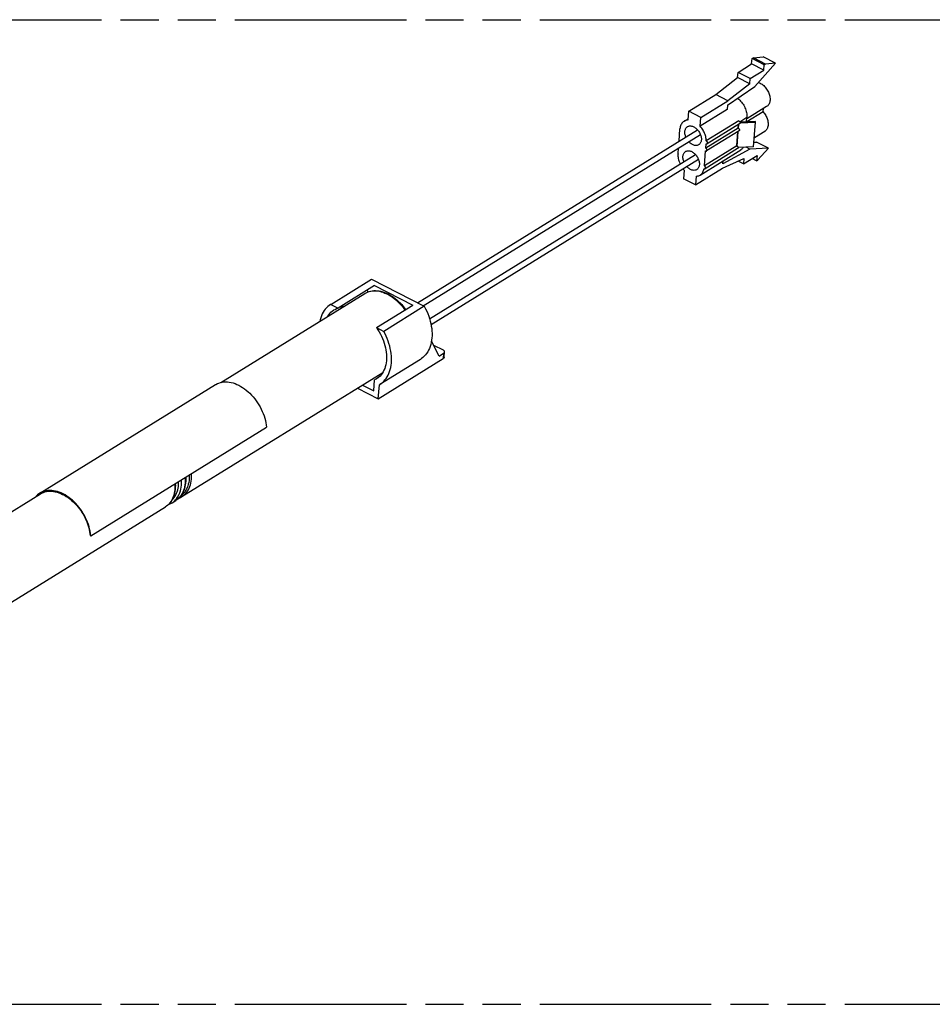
# Model space of a CAD drawing. Header units: millimetres. Extents: x 0 to 210, y 0 to 297.
# Tile 5 of 7: x 85 to 131, y 207 to 257. Entities that reach past the tile are written whole.
import ezdxf

# ---------------------------------------------------------------- set-up
doc = ezdxf.new("R2010")
doc.units = ezdxf.units.MM
doc.header["$LTSCALE"] = 19.36
doc.linetypes.add('PHANTOM', pattern=[0.8, 0.45, -0.05, 0.1, -0.05, 0.1, -0.05])
doc.layers.get('0').update_dxf_attribs({"linetype": 'CONTINUOUS'})
doc.layers.add('DEFAULT_3', color=7, linetype='PHANTOM')

msp = doc.modelspace()

# ---------------------------------------------------------------- linework, layer by layer
at = {"color": 7, "linetype": 'Continuous'}
for p, q in [((121.632972, 254.656988), (122.319568, 255.0811)), ((122.319568, 255.0811), (122.340907, 255.35154)), ((122.937429, 254.766189), (122.319568, 255.0811)), ((122.340907, 255.35154), (122.409567, 255.393951)), ((122.958769, 255.036629), (122.340907, 255.35154)), ((122.409567, 255.393951), (122.910041, 255.445835)), ((123.027428, 255.07904), (122.409567, 255.393951)), ((122.479947, 253.934783), (123.527902, 255.130925)), ((123.527902, 255.130925), (122.910041, 255.445835)), ((122.937429, 254.766189), (122.958769, 255.036629)), ((122.958769, 255.036629), (123.027428, 255.07904)), ((123.527902, 255.130925), (123.027428, 255.07904)), ((121.611632, 254.386548), (121.632972, 254.656988)), ((122.250833, 254.342078), (121.632972, 254.656988)), ((122.250833, 254.342078), (122.937429, 254.766189)), ((120.498852, 253.527677), (121.611632, 254.386548)), ((122.229493, 254.071637), (121.116713, 253.212766)), ((122.229493, 254.071637), (121.611632, 254.386548)), ((122.229493, 254.071637), (122.250833, 254.342078)), ((119.12566, 252.679454), (120.498852, 253.527677)), ((121.116713, 253.212766), (120.498852, 253.527677)), ((121.099642, 252.996414), (122.479947, 253.934783)), ((119.743521, 252.364543), (121.116713, 253.212766)), ((119.090755, 252.2371), (119.12566, 252.679454)), ((119.743521, 252.364543), (119.12566, 252.679454)), ((121.081809, 252.770412), (119.708616, 251.922189)), ((121.099642, 252.996414), (121.081809, 252.770412)), ((123.083611, 252.919294), (122.070788, 252.293672)), ((122.90547, 252.648474), (122.078476, 252.137638)), ((122.90547, 252.648474), (122.918807, 252.817494)), ((118.893776, 252.177578), (119.095911, 252.302437)), ((119.708616, 251.922189), (119.743521, 252.364543)), ((121.667365, 252.19139), (120.019534, 251.173523)), ((121.710567, 252.043927), (120.062736, 251.02606)), ((121.642259, 251.829191), (121.656571, 252.010574)), ((121.649756, 251.799747), (121.666894, 252.01695)), ((122.515147, 252.158738), (121.72681, 252.120646)), ((121.731639, 252.096552), (122.523077, 252.134794)), ((122.058399, 252.136668), (122.076979, 252.372127)), ((122.423493, 250.872739), (122.523077, 252.134794)), ((122.523077, 252.134794), (122.515147, 252.158738)), ((105.344942, 242.955305), (119.571779, 251.74324)), ((105.638605, 242.805631), (119.719799, 251.503602)), ((118.632541, 251.163071), (118.681274, 251.780682)), ((121.642259, 251.829191), (119.994428, 250.811324)), ((121.682114, 251.68334), (120.034283, 250.665473)), ((121.571127, 250.927724), (121.628118, 251.649987)), ((121.578624, 250.89828), (121.638442, 251.656363)), ((122.984027, 251.65724), (122.459846, 251.333452)), ((119.994428, 250.811324), (120.0115, 251.027676)), ((122.442469, 251.11322), (122.568608, 251.118792)), ((123.186469, 250.803881), (122.568608, 251.118792)), ((118.58169, 250.518627), (118.605079, 250.815038)), ((119.705104, 249.440843), (121.764892, 250.713177)), ((121.571127, 250.927724), (119.923296, 249.909857)), ((119.923296, 249.909857), (119.983047, 250.667089)), ((121.610982, 250.781872), (119.963151, 249.764005)), ((122.229563, 250.761618), (120.863484, 250.003542)), ((122.423493, 250.872739), (121.632109, 250.8345)), ((122.229563, 250.761618), (122.047213, 250.854558)), ((123.186469, 250.803881), (122.229563, 250.761618)), ((122.643317, 250.211116), (123.186469, 250.803881)), ((105.96362, 242.136922), (119.472195, 250.481186)), ((106.035262, 241.850106), (119.620215, 250.241548)), ((120.846413, 249.787189), (121.93074, 250.285474)), ((120.863484, 250.003542), (120.876162, 250.164207)), ((121.909401, 250.015034), (121.640487, 250.152093)), ((121.909401, 250.015034), (122.595997, 250.439145)), ((121.93074, 250.285474), (121.909401, 250.015034)), ((122.574657, 250.168705), (122.346466, 250.285009)), ((122.595997, 250.439145), (122.574657, 250.168705)), ((122.574657, 250.168705), (122.643317, 250.211116)), ((118.890264, 249.696232), (118.855359, 249.253878)), ((119.47322, 248.938967), (120.846413, 249.787189)), ((119.908583, 249.767414), (119.911915, 249.765622)), ((119.47322, 248.938967), (118.855359, 249.253878)), ((119.508125, 249.381321), (119.47322, 248.938967)), ((100.947306, 242.874522), (103.007094, 244.146856)), ((103.007094, 244.146856), (105.694536, 242.777124)), ((103.171129, 243.831035), (101.317319, 242.685934)), ((103.171129, 243.831035), (105.118544, 242.838478)), ((95.351022, 238.908534), (102.670064, 243.429516)), ((102.670064, 243.429516), (102.739308, 243.468302)), ((100.947306, 242.874522), (100.931766, 242.865093)), ((100.947306, 242.874522), (101.317319, 242.685934)), ((103.264734, 241.693378), (105.118544, 242.838478)), ((105.694536, 242.777124), (103.634747, 241.50479)), ((104.620069, 242.771916), (104.691509, 242.680187)), ((104.691509, 242.680187), (104.74379, 242.606993)), ((103.264734, 241.693378), (103.634747, 241.50479)), ((106.441573, 240.246017), (106.061167, 241.013886)), ((106.165578, 240.803127), (106.643973, 240.559299)), ((103.356642, 238.083192), (106.652303, 240.118926)), ((105.496622, 240.082103), (103.436833, 238.809769)), ((106.441573, 240.246017), (106.673643, 240.389366)), ((106.701309, 240.186994), (106.722649, 240.457434)), ((93.383316, 233.109037), (103.581376, 239.408391)), ((103.127497, 238.481298), (103.171198, 239.035123)), ((103.346907, 239.14366), (103.171198, 239.035123)), ((86.168984, 233.287711), (95.094734, 238.801158)), ((102.304307, 238.619544), (103.356642, 238.083192)), ((102.553839, 238.77368), (103.127497, 238.481298)), ((103.356642, 238.083192), (103.412838, 238.795381)), ((103.412838, 238.795381), (103.436911, 238.809829)), ((88.751159, 231.121872), (97.676909, 236.635319)), ((79.153549, 228.903334), (86.191757, 233.250844)), ((81.203101, 225.585302), (92.539401, 232.587749)), ((92.882699, 232.799805), (93.068679, 232.914685)), ((88.717798, 231.132088), (88.751159, 231.121872))]:
    msp.add_line(p, q, dxfattribs=at)
at = {"color": 9, "linetype": 'Continuous'}
for p, q in [((121.714116, 252.147987), (122.076979, 252.372127)), ((104.658203, 242.6651), (104.713177, 242.588083)), ((106.673643, 240.389366), (106.652303, 240.118926)), ((93.001214, 232.887696), (93.060087, 232.944535))]:
    msp.add_line(p, q, dxfattribs=at)
at = {"color": 7, "linetype": 'Continuous'}
for points in [[(122.662971, 254.143688), (122.674066, 254.140479), (122.716785, 254.124337), (122.759789, 254.104337)], [(122.759789, 254.104337), (122.804854, 254.079239), (122.848995, 254.05046), (122.89237, 254.017873), (122.934508, 253.98186), (122.975081, 253.942647), (123.013817, 253.900572), (123.050367, 253.856002), (123.084633, 253.809073), (123.116511, 253.759867), (123.145669, 253.708917), (123.171779, 253.656664), (123.194718, 253.603466), (123.214286, 253.549703), (123.230389, 253.495754), (123.242883, 253.442007), (123.251726, 253.388815), (123.256829, 253.336549), (123.258199, 253.285551), (123.255793, 253.236179), (123.249664, 253.188747), (123.239819, 253.143596), (123.226356, 253.101009), (123.209307, 253.061275), (123.188878, 253.024706), (123.165261, 252.99169), (123.138539, 252.962285), (123.108768, 252.9366), (123.083597, 252.919286)], [(121.608953, 253.342657), (121.62154, 253.333348), (121.670615, 253.292303), (121.718068, 253.247706), (121.763637, 253.199845), (121.807038, 253.148975), (121.848031, 253.095412), (121.886356, 253.03944), (121.921793, 252.981412), (121.954129, 252.921549), (121.983085, 252.860529), (122.008283, 252.799145), (122.029807, 252.73728), (122.047676, 252.674891), (122.061696, 252.612553), (122.071691, 252.55069), (122.07762, 252.489719), (122.07937, 252.430268), (122.076979, 252.372127)], [(122.90547, 252.648474), (122.941969, 252.605166), (122.97612, 252.559782), (123.008041, 252.512143), (123.03738, 252.462785), (123.06388, 252.412047), (123.087383, 252.360349), (123.107656, 252.308195), (123.124677, 252.255673), (123.138396, 252.202851), (123.148673, 252.150303), (123.155345, 252.098532), (123.15843, 252.047829), (123.157866, 251.99852), (123.153723, 251.95099), (123.146019, 251.905679), (123.134847, 251.86275), (123.120286, 251.822462), (123.102385, 251.784966), (123.081146, 251.750388), (123.056791, 251.719069), (123.029467, 251.691353), (122.999398, 251.66737), (122.984044, 251.657257)], [(118.893799, 252.177586), (118.875217, 252.165349), (118.839835, 252.137393), (118.807547, 252.105219), (118.778517, 252.069046), (118.752938, 252.029054), (118.730937, 251.985499), (118.712675, 251.9386), (118.69824, 251.888649), (118.687791, 251.836055), (118.681274, 251.780682)], [(119.090755, 252.2371), (119.043158, 252.232157), (118.997745, 252.222485), (118.954396, 252.208029), (118.913469, 252.188954), (118.893799, 252.177586)], [(121.667365, 252.19139), (121.676627, 252.186456), (121.685504, 252.180339), (121.694073, 252.172965), (121.702099, 252.164558), (121.709413, 252.155248)], [(121.709413, 252.155248), (121.715898, 252.145236), (121.721405, 252.134693)], [(121.721405, 252.134693), (121.725858, 252.12383), (121.729141, 252.112849), (121.731225, 252.101957), (121.732036, 252.091367), (121.731594, 252.081269), (121.729872, 252.071871), (121.726937, 252.063329), (121.722811, 252.055833), (121.717606, 252.049493), (121.711453, 252.044504), (121.710625, 252.043978)], [(118.978666, 251.376873), (118.969675, 251.399791), (118.955625, 251.443376), (118.944581, 251.486889), (118.936656, 251.529981), (118.931861, 251.572345), (118.930255, 251.61365), (118.931807, 251.653613), (118.93653, 251.691928), (118.944353, 251.728336), (118.955246, 251.76255), (118.969101, 251.794345), (118.985847, 251.823463), (119.005336, 251.849713), (119.027465, 251.872871), (119.052041, 251.892784), (119.064554, 251.901048)], [(119.064554, 251.901048), (119.078953, 251.909261), (119.107865, 251.922192), (119.138421, 251.931397), (119.170575, 251.936894), (119.204284, 251.938652), (119.239181, 251.93664), (119.274989, 251.930787), (119.311396, 251.921188), (119.347949, 251.907925), (119.384798, 251.890971)], [(119.384798, 251.890971), (119.421131, 251.870657), (119.45669, 251.847219), (119.491619, 251.820541), (119.525485, 251.790971), (119.557986, 251.758707), (119.588866, 251.724081), (119.617785, 251.68747), (119.644697, 251.648942), (119.669548, 251.608516), (119.692016, 251.566728), (119.711792, 251.524011), (119.72879, 251.480685), (119.74284, 251.437099), (119.753883, 251.393586), (119.761808, 251.350494), (119.766603, 251.30813), (119.76821, 251.266825), (119.766658, 251.226862), (119.761935, 251.188547), (119.754112, 251.15214), (119.743218, 251.117925), (119.729363, 251.08613), (119.712618, 251.057012), (119.693128, 251.030762), (119.671, 251.007604), (119.646423, 250.987691), (119.633911, 250.979427)], [(120.019534, 251.173523), (120.01713, 251.227424), (120.01142, 251.282116), (120.002379, 251.337737), (119.990085, 251.393869), (119.974576, 251.450234), (119.955953, 251.506549), (119.934287, 251.562532), (119.909707, 251.617907), (119.882316, 251.672389), (119.85227, 251.725716), (119.819701, 251.77761), (119.78479, 251.827823), (119.74779, 251.875974), (119.708616, 251.922189)], [(121.684477, 251.78949), (121.68988, 251.780276), (121.69442, 251.77085), (121.698123, 251.761139), (121.700913, 251.751362), (121.702726, 251.741666), (121.703555, 251.7322), (121.703367, 251.723124), (121.702185, 251.714554), (121.700008, 251.706624), (121.696885, 251.699439), (121.69284, 251.693123), (121.687947, 251.687754), (121.68216, 251.683383)], [(119.313667, 250.989504), (119.277334, 251.009818), (119.241775, 251.033256), (119.206846, 251.059934), (119.17298, 251.089504), (119.140479, 251.121769), (119.126685, 251.137235)], [(120.0115, 251.027676), (120.020484, 251.023779), (120.029257, 251.021263), (120.037892, 251.020124), (120.046166, 251.020374), (120.053921, 251.022044), (120.061036, 251.025069), (120.062722, 251.026053)], [(120.062722, 251.026053), (120.067367, 251.02943), (120.072823, 251.035018), (120.077284, 251.041765), (120.080698, 251.049523), (120.082976, 251.05818), (120.084107, 251.067563), (120.084042, 251.077522), (120.082811, 251.087869), (120.080406, 251.09843), (120.0769, 251.109014), (120.072325, 251.119434), (120.066789, 251.129512), (120.060366, 251.139058), (120.05319, 251.14792), (120.045369, 251.155921), (120.037058, 251.162944), (120.02847, 251.168789), (120.019534, 251.173523)], [(118.58169, 250.518627), (118.579302, 250.46115), (118.580964, 250.402383), (118.586705, 250.342148), (118.596439, 250.28098), (118.610132, 250.219233), (118.627665, 250.157268), (118.648963, 250.095444), (118.673873, 250.034118), (118.690642, 249.998419)], [(118.879081, 250.114819), (118.87009, 250.137736), (118.85604, 250.181322), (118.844997, 250.224835), (118.837072, 250.267927), (118.832277, 250.310291), (118.830671, 250.351595), (118.832222, 250.391559), (118.836945, 250.429874), (118.844768, 250.466281), (118.855662, 250.500496), (118.869517, 250.532291), (118.886262, 250.561408), (118.905752, 250.587658), (118.92788, 250.610817), (118.952457, 250.63073), (118.96497, 250.638994)], [(118.96497, 250.638994), (118.979369, 250.647207), (119.008281, 250.660137), (119.038837, 250.669342), (119.070991, 250.674839), (119.1047, 250.676597), (119.139597, 250.674586), (119.175404, 250.668732), (119.211812, 250.659133), (119.248364, 250.645871), (119.285214, 250.628917)], [(119.285214, 250.628917), (119.321547, 250.608603), (119.357105, 250.585165), (119.392035, 250.558487), (119.4259, 250.528916), (119.458401, 250.496652), (119.489282, 250.462027), (119.518201, 250.425415), (119.545113, 250.386888), (119.569963, 250.346462), (119.592432, 250.304673), (119.612208, 250.261957), (119.629205, 250.21863), (119.643256, 250.175044), (119.654299, 250.131532), (119.662224, 250.088439), (119.667019, 250.046076), (119.668625, 250.004771), (119.667074, 249.964808), (119.662351, 249.926493), (119.654528, 249.890085), (119.643634, 249.855871), (119.629779, 249.824075), (119.613034, 249.794958), (119.593544, 249.768708), (119.571416, 249.74555), (119.546839, 249.725636), (119.534326, 249.717373)], [(119.633911, 250.979427), (119.619512, 250.971214), (119.590599, 250.958283), (119.560043, 250.949078), (119.52789, 250.943581), (119.494181, 250.941824), (119.459284, 250.943835), (119.423476, 250.949689), (119.387069, 250.959287), (119.350516, 250.97255), (119.313667, 250.989504)], [(119.983047, 250.667089), (119.991913, 250.663236), (120.000574, 250.660726), (120.009102, 250.659557), (120.017278, 250.659737), (120.024941, 250.661295), (120.03198, 250.664157), (120.034274, 250.665467)], [(120.034274, 250.665467), (120.038248, 250.668285), (120.043683, 250.673599), (120.0482, 250.680056), (120.051727, 250.687505), (120.054166, 250.695831), (120.05551, 250.704879), (120.055713, 250.714506), (120.054794, 250.724551), (120.052742, 250.734866), (120.049613, 250.745266), (120.045437, 250.755565), (120.040287, 250.765615), (120.0342, 250.77527), (120.027317, 250.784336), (120.019736, 250.792614), (120.011626, 250.799971), (120.003215, 250.806182), (119.994428, 250.811324)], [(121.631496, 250.840897), (121.632392, 250.831544), (121.6323, 250.822559), (121.631242, 250.814052), (121.629216, 250.806153), (121.626265, 250.798964), (121.622412, 250.792602), (121.617725, 250.787146), (121.612254, 250.782698), (121.610984, 250.781877)], [(121.613346, 250.888022), (121.618675, 250.878946), (121.623168, 250.869661)], [(121.623168, 250.869661), (121.626849, 250.860097), (121.629646, 250.850463), (121.631496, 250.840897)], [(121.896532, 250.847277), (121.878756, 250.819772), (121.849223, 250.783437), (121.816377, 250.751196), (121.780392, 250.723287), (121.764861, 250.713167)], [(118.838558, 249.758718), (118.847098, 249.747435), (118.890264, 249.696232)], [(119.214082, 249.727449), (119.177749, 249.747764), (119.14219, 249.771202), (119.107261, 249.79788), (119.073396, 249.82745), (119.040895, 249.859714), (119.027101, 249.875181)], [(119.534326, 249.717373), (119.519927, 249.70916), (119.491015, 249.696229), (119.460459, 249.687024), (119.428305, 249.681527), (119.394596, 249.679769), (119.359699, 249.681781), (119.323892, 249.687634), (119.287484, 249.697233), (119.250932, 249.710496), (119.214082, 249.727449)], [(119.705098, 249.440849), (119.73983, 249.465017), (119.77091, 249.492022), (119.799394, 249.522444), (119.825121, 249.556156), (119.847982, 249.592965), (119.867841, 249.632709), (119.884622, 249.675169), (119.898187, 249.720037), (119.908583, 249.767414)], [(119.911915, 249.765622), (119.920782, 249.761768), (119.929442, 249.759258), (119.937971, 249.75809), (119.946146, 249.758269), (119.95381, 249.759828), (119.960848, 249.76269), (119.963142, 249.763999)], [(119.963142, 249.763999), (119.967116, 249.766818), (119.972551, 249.772131), (119.977068, 249.778588), (119.980595, 249.786037), (119.983034, 249.794364), (119.984378, 249.803411), (119.984581, 249.813039), (119.983663, 249.823083), (119.98161, 249.833399), (119.978481, 249.843799), (119.974305, 249.854097), (119.969155, 249.864147), (119.963068, 249.873803), (119.956186, 249.882869), (119.948604, 249.891147), (119.940494, 249.898503), (119.932083, 249.904715), (119.923296, 249.909857)], [(119.508125, 249.381321), (119.551281, 249.385575), (119.592725, 249.393744), (119.632555, 249.405863), (119.670478, 249.421829), (119.705098, 249.440849)], [(102.739308, 243.468302), (102.81207, 243.50126), (102.888081, 243.528206), (102.96711, 243.549003), (103.048912, 243.563522), (103.133227, 243.571654), (103.219831, 243.573305), (103.308357, 243.568401), (103.398492, 243.556905), (103.489818, 243.538828), (103.581921, 243.514232), (103.674437, 243.483208), (103.766975, 243.445894), (103.859192, 243.402441), (103.950722, 243.35304), (104.041244, 243.297887), (104.130429, 243.237206), (104.217949, 243.171245), (104.303473, 243.100284), (104.386724, 243.024582), (104.467418, 242.944424), (104.545287, 242.860101), (104.620069, 242.771916)], [(102.783275, 243.591457), (102.789892, 243.582485), (102.797143, 243.570668), (102.803351, 243.558237), (102.80838, 243.545505), (102.812122, 243.532678), (102.814549, 243.519967), (102.815592, 243.507586), (102.815453, 243.502459)], [(100.931766, 242.865093), (100.870009, 242.823882), (100.797394, 242.766783), (100.729357, 242.703111), (100.666215, 242.633206), (100.608197, 242.557276), (100.555466, 242.475602), (100.50822, 242.388432), (100.466584, 242.296071), (100.430717, 242.198783), (100.400716, 242.096929), (100.382523, 242.016499)], [(100.78591, 242.265671), (100.788416, 242.270123), (100.838181, 242.343636), (100.893031, 242.411436), (100.952825, 242.473302), (101.017308, 242.529002), (101.086271, 242.578286), (101.102627, 242.588632)], [(101.102627, 242.588632), (101.159435, 242.620992), (101.236407, 242.656844), (101.317319, 242.685934)], [(101.537709, 242.82207), (101.528715, 242.812675), (101.512149, 242.79447), (101.495978, 242.775778), (101.480209, 242.756607), (101.464849, 242.736965), (101.449896, 242.71685)], [(101.449896, 242.71685), (101.459389, 242.706908), (101.469314, 242.698258), (101.477185, 242.692673)], [(101.578772, 242.755423), (101.578676, 242.756564), (101.576249, 242.769276), (101.572507, 242.782102), (101.567478, 242.794835), (101.561271, 242.807266), (101.554019, 242.819085), (101.547402, 242.828057)], [(105.694536, 242.777124), (105.758102, 242.654803), (105.816394, 242.531069), (105.869498, 242.405709), (105.917159, 242.279358), (105.95919, 242.152435), (105.995477, 242.025368), (106.02587, 241.898585), (106.050296, 241.772509), (106.068643, 241.647568), (106.08088, 241.524174), (106.086935, 241.402751), (106.086818, 241.283696), (106.080499, 241.167421), (106.068031, 241.054302), (106.049423, 240.944736), (106.024769, 240.839071), (105.994122, 240.737683), (105.957615, 240.640891), (105.91534, 240.549043), (105.867469, 240.462422), (105.814134, 240.381346), (105.755542, 240.306059), (105.691863, 240.236842), (105.623336, 240.173899), (105.550294, 240.11756), (105.496699, 240.082163)], [(103.264734, 241.693378), (103.334893, 241.587387), (103.400432, 241.478957), (103.461461, 241.367876), (103.517646, 241.254781), (103.568746, 241.140094), (103.614594, 241.024259), (103.654987, 240.90771), (103.689801, 240.790894), (103.718873, 240.674255), (103.742123, 240.558235), (103.759431, 240.44328), (103.770763, 240.32982), (103.776044, 240.218297), (103.775287, 240.109122), (103.76846, 240.002725), (103.755625, 239.899494), (103.736794, 239.799841), (103.712075, 239.704124), (103.681527, 239.612731), (103.6453, 239.525984), (103.603499, 239.44424), (103.556315, 239.367782), (103.503898, 239.296931), (103.446475, 239.231923), (103.384237, 239.173041), (103.317448, 239.120473), (103.266149, 239.086349)], [(103.436911, 238.809829), (103.490506, 238.845226), (103.563548, 238.901565), (103.632074, 238.964509), (103.695753, 239.033725), (103.754346, 239.109012), (103.80768, 239.190088), (103.855552, 239.276709), (103.897826, 239.368557), (103.934334, 239.465349), (103.964981, 239.566737), (103.989634, 239.672402), (104.008242, 239.781968), (104.020711, 239.895087), (104.02703, 240.011362), (104.027146, 240.130418), (104.021092, 240.25184), (104.008855, 240.375234), (103.990508, 240.500175), (103.966081, 240.626251), (103.935689, 240.753034), (103.899401, 240.880101), (103.857371, 241.007024), (103.80971, 241.133375), (103.756606, 241.258735), (103.698313, 241.382469), (103.634747, 241.50479)], [(106.722643, 240.457422), (106.722845, 240.462514), (106.721832, 240.474274), (106.718738, 240.486036), (106.71362, 240.497689), (106.706499, 240.50912), (106.697466, 240.520225), (106.686579, 240.530893), (106.673963, 240.541028), (106.659779, 240.55048), (106.643973, 240.559299)], [(106.701303, 240.186982), (106.700456, 240.180425), (106.697325, 240.169003), (106.692168, 240.157911), (106.685003, 240.147261), (106.675922, 240.137147), (106.665034, 240.127718), (106.652303, 240.118926)], [(106.673643, 240.389366), (106.686374, 240.398159), (106.697262, 240.407587), (106.706344, 240.417702), (106.713508, 240.428353), (106.718665, 240.439445), (106.721796, 240.450867), (106.722643, 240.457422)], [(103.266149, 239.086349), (103.246476, 239.074535), (103.171198, 239.035123)], [(95.094703, 238.801117), (95.107507, 238.808879), (95.181733, 238.848415), (95.259798, 238.880963), (95.341356, 238.906449), (95.426072, 238.924721), (95.513599, 238.935762), (95.603587, 238.9395), (95.695714, 238.935957), (95.789675, 238.925108), (95.885064, 238.90703), (95.981512, 238.881742), (96.078603, 238.849396), (96.175928, 238.810083), (96.273102, 238.764007), (96.369728, 238.711319), (96.465437, 238.652265), (96.559852, 238.587038), (96.652596, 238.515944), (96.743282, 238.439238), (96.831566, 238.357265), (96.917068, 238.270339), (96.999497, 238.178798), (97.078541, 238.08295), (97.153892, 237.983203), (97.225229, 237.879927), (97.292287, 237.773549), (97.354782, 237.664448), (97.41246, 237.553141), (97.465008, 237.440181), (97.512321, 237.325838), (97.554258, 237.210364), (97.59061, 237.094362), (97.621154, 236.978353), (97.6458, 236.862839), (97.664364, 236.748578), (97.676909, 236.635319)], [(93.572993, 234.100325), (93.576672, 234.003845), (93.574955, 233.900686), (93.567498, 233.799996), (93.554321, 233.702173), (93.535484, 233.607654), (93.511089, 233.516866), (93.481248, 233.430113), (93.446093, 233.347695), (93.405817, 233.269959), (93.360676, 233.197256), (93.310829, 233.129712), (93.256466, 233.067497), (93.197819, 233.010809), (93.135129, 232.959814), (93.068679, 232.914685)], [(93.043716, 233.77339), (93.047395, 233.67691), (93.045677, 233.573751), (93.038221, 233.473061), (93.025044, 233.375237), (93.006207, 233.280719), (92.981812, 233.18993), (92.951971, 233.103178), (92.916816, 233.02076), (92.87654, 232.943024), (92.831399, 232.870321), (92.781552, 232.802777), (92.727188, 232.740562), (92.668542, 232.683873), (92.605852, 232.632879), (92.539401, 232.587749)], [(86.168969, 233.287683), (86.112519, 233.249769), (86.046896, 233.197038), (85.985895, 233.137901), (85.959884, 233.107616)], [(88.751159, 231.121872), (88.738637, 231.234956), (88.72012, 231.349017), (88.695551, 231.464297), (88.665104, 231.580071), (88.628867, 231.695859), (88.587049, 231.811159), (88.539848, 231.925392), (88.487389, 232.038311), (88.429753, 232.149676), (88.367264, 232.258892), (88.300174, 232.365424), (88.228789, 232.468861), (88.153395, 232.568737), (88.074311, 232.664697), (87.991848, 232.756329), (87.906308, 232.84334), (87.817966, 232.925407), (87.72721, 233.002203), (87.634384, 233.073384), (87.539893, 233.138683), (87.444129, 233.197784), (87.347479, 233.250496), (87.250331, 233.29657), (87.153063, 233.335872), (87.056054, 233.36821), (86.959695, 233.393497), (86.864384, 233.411591), (86.77049, 233.422469), (86.678412, 233.426052), (86.588468, 233.422367), (86.500996, 233.411388), (86.416338, 233.393195), (86.334849, 233.36781), (86.256837, 233.335372), (86.182623, 233.295948), (86.168969, 233.287683)], [(86.191756, 233.250831), (86.268203, 233.292917), (86.343192, 233.3252), (86.42157, 233.350757), (86.503051, 233.369448), (86.5873, 233.381241), (86.674005, 233.38605), (86.762816, 233.383896), (86.853398, 233.374747), (86.945389, 233.35868), (87.038438, 233.335716), (87.132179, 233.305984), (87.226249, 233.269562), (87.320281, 233.22663), (87.413908, 233.177316), (87.506769, 233.12185), (87.598497, 233.060412), (87.688743, 232.993274), (87.777146, 232.920667), (87.863374, 232.842903), (87.947077, 232.760255), (88.027944, 232.673074), (88.105497, 232.581853), (88.179895, 232.486428)], [(93.215894, 233.028279), (93.241086, 233.037203), (93.313944, 233.070185), (93.383316, 233.109037)], [(92.698948, 232.713264), (92.740469, 232.727971), (92.813327, 232.760954), (92.882699, 232.799805)], [(88.179895, 232.486428), (88.243207, 232.398161), (88.303139, 232.307668), (88.359778, 232.214804), (88.412867, 232.120007), (88.462225, 232.023562), (88.507716, 231.925778), (88.549179, 231.826952), (88.586506, 231.727397), (88.619559, 231.627419), (88.648258, 231.527331), (88.672491, 231.427445), (88.692204, 231.328069), (88.707295, 231.229669), (88.717798, 231.132088)]]:
    msp.add_lwpolyline(points, dxfattribs=at)
at = {"color": 9, "linetype": 'Continuous'}
for points in [[(102.735289, 243.466026), (102.810257, 243.499556), (102.888715, 243.526263), (102.970356, 243.546041), (103.054855, 243.558811), (103.14188, 243.564524), (103.231087, 243.563157), (103.322125, 243.554714), (103.414633, 243.539231), (103.508248, 243.516767), (103.602599, 243.487411), (103.697313, 243.451279), (103.792018, 243.408514), (103.88634, 243.359285), (103.979906, 243.303785), (104.072346, 243.242235), (104.163297, 243.174876), (104.252399, 243.101974), (104.339301, 243.023818), (104.423659, 242.940715), (104.505141, 242.852995), (104.583425, 242.761002), (104.658203, 242.6651)], [(93.546886, 234.084198), (93.551336, 234.007172), (93.551691, 233.902569), (93.546229, 233.800555), (93.534971, 233.701524), (93.517962, 233.605857), (93.495266, 233.513924), (93.466971, 233.426079), (93.433187, 233.342661), (93.394043, 233.263992), (93.349692, 233.190375), (93.300302, 233.122095), (93.246067, 233.059414), (93.187193, 233.002575)], [(93.75134, 234.21049), (93.753682, 234.121872), (93.750654, 234.021051), (93.741885, 233.923025), (93.727407, 233.828181), (93.707279, 233.736892), (93.68158, 233.649519), (93.650411, 233.566408), (93.613895, 233.487885), (93.572177, 233.414261), (93.52542, 233.345827), (93.47381, 233.282852), (93.41755, 233.225585), (93.356863, 233.174252), (93.329769, 233.155377)], [(93.383316, 233.109037), (93.438547, 233.146149), (93.501831, 233.196927), (93.560704, 233.253766), (93.61494, 233.316447), (93.664329, 233.384727), (93.708681, 233.458344), (93.747825, 233.537013), (93.781609, 233.620431), (93.809904, 233.708276), (93.8326, 233.800209), (93.849609, 233.895876), (93.860866, 233.994908), (93.866328, 234.096921), (93.865974, 234.201524), (93.861524, 234.278551)], [(93.017609, 233.757263), (93.022059, 233.680237), (93.022413, 233.575634), (93.016951, 233.47362), (93.005694, 233.374589), (92.988684, 233.278922), (92.965989, 233.186989), (92.937694, 233.099144), (92.90391, 233.015726), (92.864766, 232.937057), (92.820414, 232.86344), (92.771025, 232.79516), (92.716789, 232.732479), (92.657916, 232.67564), (92.594632, 232.624862), (92.539401, 232.587749)], [(92.872487, 232.936496), (92.886215, 232.948141), (92.941135, 233.004176), (92.991468, 233.065765), (93.037058, 233.132645), (93.077713, 233.204586), (93.113304, 233.281292), (93.143677, 233.36255), (93.168721, 233.447881), (93.18827, 233.536814), (93.202327, 233.629113), (93.210848, 233.724499), (93.213813, 233.822624), (93.212374, 233.87757)], [(93.060087, 232.944535), (93.114323, 233.007215), (93.163712, 233.075496), (93.208064, 233.149112), (93.247208, 233.227781), (93.280992, 233.311199), (93.309287, 233.399044), (93.331983, 233.490978), (93.348992, 233.586644), (93.360249, 233.685676), (93.365711, 233.78769), (93.365357, 233.892292), (93.360907, 233.969319)], [(93.187193, 233.002575), (93.12391, 232.951797), (93.068679, 232.914685)], [(92.882699, 232.799805), (92.93793, 232.836917), (93.001214, 232.887696)]]:
    msp.add_lwpolyline(points, dxfattribs=at)
at = {"color": 7, "linetype": 'Continuous'}
for centre, major_axis, ratio, start_param, end_param in [((121.636568, 251.757074), (-0.009655, 0.095421), 0.201013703, -1.127590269, -0.734524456), ((121.593842, 251.730682), (0.132183, 0.013374), 0.538301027, 0.76223741, 1.080319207), ((121.565437, 250.855606), (-0.009655, 0.095421), 0.201013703, -1.127590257, -0.734524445), ((121.52271, 250.829214), (0.132183, 0.013374), 0.538301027, 0.762237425, 1.080319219)]:
    msp.add_ellipse(centre, major_axis=major_axis, ratio=ratio, start_param=start_param, end_param=end_param, dxfattribs=at)
at = {"layer": 'DEFAULT_3', "color": 7, "linetype": 'PHANTOM'}
for p, q in [((49.609248, 257.330336), (149.609248, 257.330336)), ((49.609248, 207.330336), (149.609248, 207.330336))]:
    msp.add_line(p, q, dxfattribs=at)

doc.saveas('drawing.dxf')
